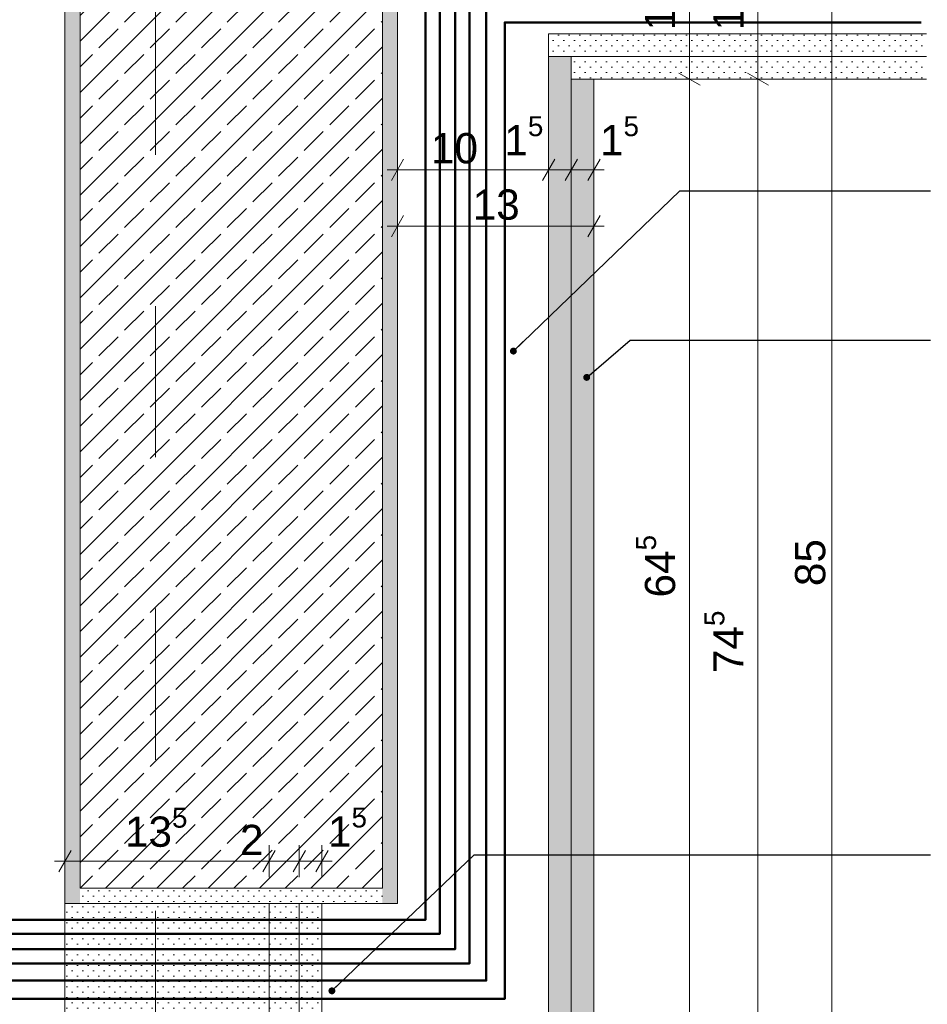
# Model space of a CAD drawing. Header units: metres. Extents: x -0.7 to 35.4, y 5.7 to 9.1.
# Tile 21 of 47: x 15.531 to 16.131, y 6.038 to 6.689. Entities that reach past the tile are written whole.
import ezdxf

# ---------------------------------------------------------------- set-up
doc = ezdxf.new("R2010")
doc.units = ezdxf.units.M
doc.header["$MEASUREMENT"] = 0
doc.linetypes.add('Strichlinie doppelt', pattern=[0.109361, 0.052917, -0.021167, 0.014111, -0.021167])
doc.linetypes.add('Strichlinie eng', pattern=[0.023, 0.015, -0.008])
for name, color, linetype in [('152 - Bemaßung_ Beschriftung.Ausbau', 7, 'Continuous'), ('451 - Universal.Achsen Raster', 7, 'Continuous'), ('608 - Struktur.Träger', 7, 'Continuous'), ('653 - Abdeckung.TB Verkofferung', 7, 'Continuous'), ('804 - HKLSE.Elektrik', 7, 'Continuous'), ('Neubau_653 - Abdeckung.TB Verkofferung', 7, 'Continuous')]:
    doc.layers.add(name, color=color, linetype=linetype)
doc.styles.add('ERSTELLTER_STIL_1', font='txt')
doc.dimstyles.new('ERSTELLTER_STIL__1', dxfattribs={"dimtxt": 0.02, "dimasz": 0.01064, "dimexe": 0.18, "dimexo": 0.0625, "dimgap": 0, "dimtad": 1, "dimtih": 1, "dimtoh": 1, "dimzin": 0, "dimdsep": 46, "dimtxsty": 'ERSTELLTER_STIL_1', "dimblk": 'ARROWHEAD_2', "dimblk1": 'ARROWHEAD_2', "dimblk2": 'ARROWHEAD_2', "dimcen": 0.09, "dimse1": 1, "dimse2": 1, "dimclrd": 7, "dimclre": 7, "dimclrt": 7, "dimazin": 0, "dimtfac": 1, "dimtdec": 4, "dimtmove": 0, "dimatfit": 3, "dimfxl": 1, "dimtolj": 1, "dimtzin": 0, "dimarcsym": 0})
doc.dimstyles.new('ERSTELLTER_STIL__2', dxfattribs={"dimtxt": 0.02, "dimasz": 0.01064, "dimexe": 0.18, "dimexo": 0.0625, "dimgap": 0, "dimtad": 1, "dimzin": 0, "dimdsep": 46, "dimtxsty": 'ERSTELLTER_STIL_1', "dimblk": 'ARROWHEAD_2', "dimblk1": 'ARROWHEAD_2', "dimblk2": 'ARROWHEAD_2', "dimcen": 0.09, "dimse1": 1, "dimse2": 1, "dimclrd": 7, "dimclre": 7, "dimclrt": 7, "dimazin": 0, "dimtfac": 1, "dimtdec": 4, "dimtmove": 0, "dimatfit": 3, "dimfxl": 1, "dimtolj": 1, "dimtzin": 0, "dimarcsym": 0})
doc.dimstyles.new('ERSTELLTER_STIL__3', dxfattribs={"dimtxt": 0.18, "dimasz": 0.00912, "dimexe": 0.18, "dimexo": 0.0625, "dimgap": 0, "dimtad": 0, "dimtih": 1, "dimtoh": 1, "dimdec": 4, "dimzin": 0, "dimdsep": 46, "dimcen": 0.09, "dimadec": 0, "dimazin": 0, "dimtfac": 1, "dimtdec": 4, "dimtmove": 0, "dimatfit": 3, "dimldrblk": 'ARROWHEAD_11', "dimfxl": 1, "dimtolj": 1, "dimtzin": 0, "dimarcsym": 0})
pattern_1 = [(45, (9.770885, 0.4), (-0.003535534, 0.003535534), [0, -0.005])]

# ---------------------------------------------------------------- blocks, each defined once
blk = doc.blocks.new('*D84', base_point=(9.77088, 0.4))
at = {"layer": '152 - Bemaßung_ Beschriftung.Ausbau', "color": 7, "linetype": 'Continuous', "lineweight": 5}
for p, q in [((15.56491, 6.13997), (15.55683, 6.12597)), ((15.56087, 6.12247), (15.56087, 6.14347)), ((15.69993, 6.13997), (15.69184, 6.12597)), ((15.69588, 6.12247), (15.69588, 6.14347)), ((15.55402, 6.13297), (15.56087, 6.13297)), ((15.56087, 6.13297), (15.69588, 6.13297))]:
    blk.add_line(p, q, dxfattribs=at)
at = {"layer": '152 - Bemaßung_ Beschriftung.Ausbau', "color": 7, "lineweight": 5, "char_height": 0.02, "attachment_point": 7, "style": 'ERSTELLTER_STIL_1'}
for s, insert in [('\\A1;{\\pql;\\fArial|b0|i0|c0|p38;13\\fArial|b0|i0|c0|p38;\\A1{\\H.66x;\\S5^  ;}}', (15.6006, 6.13662)), ('\\A1;{\\pql;\\fArial|b0|i0|c0|p38;2}', (15.67666, 6.13697))]:
    blk.add_mtext(s, dxfattribs=dict(at, insert=insert))
blk = doc.blocks.new('ARROWHEAD_2')
at = {"color": 0, "linetype": 'Continuous', "lineweight": 0}
for p, q in [((-0.378, -0.655), (0.378, 0.655)), ((0, 0), (-1, 0))]:
    blk.add_line(p, q, dxfattribs=at)
blk = doc.blocks.new('*D85', base_point=(9.77088, 0.4))
at = {"layer": '152 - Bemaßung_ Beschriftung.Ausbau', "color": 7, "linetype": 'Continuous', "lineweight": 5}
for p, q in [((15.69993, 6.13997), (15.69184, 6.12597)), ((15.69588, 6.12247), (15.69588, 6.14347)), ((15.71993, 6.13997), (15.71184, 6.12597)), ((15.71588, 6.12247), (15.71588, 6.14347)), ((15.69588, 6.13297), (15.71588, 6.13297))]:
    blk.add_line(p, q, dxfattribs=at)
blk = doc.blocks.new('*D86', base_point=(9.77088, 0.4))
at = {"layer": '152 - Bemaßung_ Beschriftung.Ausbau', "color": 7, "linetype": 'Continuous', "lineweight": 5}
for p, q in [((15.71993, 6.13997), (15.71184, 6.12597)), ((15.71588, 6.12247), (15.71588, 6.14347)), ((15.72684, 6.12597), (15.73493, 6.13997)), ((15.73088, 6.12247), (15.73088, 6.14347)), ((15.71588, 6.13297), (15.73088, 6.13297)), ((15.73088, 6.13297), (15.73773, 6.13297))]:
    blk.add_line(p, q, dxfattribs=at)
at = {"layer": '152 - Bemaßung_ Beschriftung.Ausbau', "color": 7, "lineweight": 5, "insert": (15.73493, 6.13675), "char_height": 0.02, "attachment_point": 7, "style": 'ERSTELLTER_STIL_1'}
blk.add_mtext('\\A1;{\\pql;\\fArial|b0|i0|c0|p38;1\\fArial|b0|i0|c0|p38;\\A1{\\H.66x;\\S5^  ;}}', dxfattribs=at)
blk = doc.blocks.new('*D91', base_point=(9.77088, 0.4))
at = {"layer": '152 - Bemaßung_ Beschriftung.Ausbau', "color": 7, "linetype": 'Continuous', "lineweight": 5}
for p, q in [((15.18087, 5.85869), (15.18087, 5.87969)), ((15.56087, 5.85869), (15.56087, 5.87969)), ((15.18491, 5.87619), (15.17683, 5.86219)), ((15.55683, 5.86219), (15.56491, 5.87619)), ((15.18087, 5.86919), (15.56087, 5.86919)), ((15.56087, 5.86919), (15.56771, 5.86919))]:
    blk.add_line(p, q, dxfattribs=at)
at = {"layer": '152 - Bemaßung_ Beschriftung.Ausbau', "color": 7, "lineweight": 5, "insert": (15.35569, 5.87319), "char_height": 0.02, "attachment_point": 7, "style": 'ERSTELLTER_STIL_1'}
blk.add_mtext('\\A1;{\\pql;\\fArial|b0|i0|c0|p38;38}', dxfattribs=at)
blk = doc.blocks.new('*D93', base_point=(9.77088, 0.4))
at = {"layer": '152 - Bemaßung_ Beschriftung.Ausbau', "color": 7, "linetype": 'Continuous', "lineweight": 5}
for p, q in [((14.96491, 5.82064), (14.95683, 5.80664)), ((14.96087, 5.80314), (14.96087, 5.82414)), ((15.53493, 5.82064), (15.52684, 5.80664)), ((15.53088, 5.80314), (15.53088, 5.82414)), ((14.96087, 5.81364), (15.53088, 5.81364))]:
    blk.add_line(p, q, dxfattribs=at)
at = {"layer": '152 - Bemaßung_ Beschriftung.Ausbau', "color": 7, "lineweight": 5, "insert": (15.2307, 5.81764), "char_height": 0.02, "attachment_point": 7, "style": 'ERSTELLTER_STIL_1'}
blk.add_mtext('\\A1;{\\pql;\\fArial|b0|i0|c0|p38;57}', dxfattribs=at)
blk = doc.blocks.new('*D114', base_point=(9.77088, 0.4))
at = {"layer": '152 - Bemaßung_ Beschriftung.Ausbau', "color": 7, "linetype": 'Continuous', "lineweight": 5}
for p, q in [((15.78491, 6.59709), (15.77683, 6.58309)), ((15.78087, 6.57959), (15.78087, 6.60059)), ((15.88491, 6.59709), (15.87683, 6.58309)), ((15.88087, 6.57959), (15.88087, 6.60059)), ((15.77402, 6.59009), (15.78087, 6.59009)), ((15.78087, 6.59009), (15.88087, 6.59009))]:
    blk.add_line(p, q, dxfattribs=at)
at = {"layer": '152 - Bemaßung_ Beschriftung.Ausbau', "color": 7, "lineweight": 5, "char_height": 0.02, "attachment_point": 7, "style": 'ERSTELLTER_STIL_1'}
for s, insert in [('\\A1;{\\pql;\\fArial|b0|i0|c0|p38;1\\fArial|b0|i0|c0|p38;\\A1{\\H.66x;\\S5^  ;}}', (15.85163, 6.59387)), ('\\A1;{\\pql;\\fArial|b0|i0|c0|p38;10}', (15.80309, 6.59409))]:
    blk.add_mtext(s, dxfattribs=dict(at, insert=insert))
blk = doc.blocks.new('*D115', base_point=(9.77088, 0.4))
at = {"layer": '152 - Bemaßung_ Beschriftung.Ausbau', "color": 7, "linetype": 'Continuous', "lineweight": 5}
for p, q in [((15.88491, 6.59709), (15.87683, 6.58309)), ((15.88087, 6.57959), (15.88087, 6.60059)), ((15.89991, 6.59709), (15.89183, 6.58309)), ((15.89587, 6.57959), (15.89587, 6.60059)), ((15.88087, 6.59009), (15.89587, 6.59009))]:
    blk.add_line(p, q, dxfattribs=at)
blk = doc.blocks.new('*D116', base_point=(9.77088, 0.4))
at = {"layer": '152 - Bemaßung_ Beschriftung.Ausbau', "color": 7, "linetype": 'Continuous', "lineweight": 5}
for p, q in [((15.89991, 6.59709), (15.89183, 6.58309)), ((15.89587, 6.57959), (15.89587, 6.60059)), ((15.90683, 6.58309), (15.91491, 6.59709)), ((15.91087, 6.57959), (15.91087, 6.60059)), ((15.89587, 6.59009), (15.91087, 6.59009)), ((15.91087, 6.59009), (15.91771, 6.59009))]:
    blk.add_line(p, q, dxfattribs=at)
at = {"layer": '152 - Bemaßung_ Beschriftung.Ausbau', "color": 7, "lineweight": 5, "insert": (15.91491, 6.59387), "char_height": 0.02, "attachment_point": 7, "style": 'ERSTELLTER_STIL_1'}
blk.add_mtext('\\A1;{\\pql;\\fArial|b0|i0|c0|p38;1\\fArial|b0|i0|c0|p38;\\A1{\\H.66x;\\S5^  ;}}', dxfattribs=at)
blk = doc.blocks.new('*D117', base_point=(9.77088, 0.4))
at = {"layer": '152 - Bemaßung_ Beschriftung.Ausbau', "color": 7, "linetype": 'Continuous', "lineweight": 5}
for p, q in [((15.78087, 6.54231), (15.78087, 6.56331)), ((15.91087, 6.54231), (15.91087, 6.56331)), ((15.78491, 6.55981), (15.77683, 6.54581)), ((15.90683, 6.54581), (15.91491, 6.55981)), ((15.77402, 6.55281), (15.78087, 6.55281)), ((15.78087, 6.55281), (15.91087, 6.55281)), ((15.91087, 6.55281), (15.91771, 6.55281))]:
    blk.add_line(p, q, dxfattribs=at)
at = {"layer": '152 - Bemaßung_ Beschriftung.Ausbau', "color": 7, "lineweight": 5, "insert": (15.83069, 6.55681), "char_height": 0.02, "attachment_point": 7, "style": 'ERSTELLTER_STIL_1'}
blk.add_mtext('\\A1;{\\pql;\\fArial|b0|i0|c0|p38;13}', dxfattribs=at)
blk = doc.blocks.new('*D119', base_point=(9.77088, 0.4))
at = {"layer": '152 - Bemaßung_ Beschriftung.Ausbau', "color": 7, "linetype": 'Continuous', "lineweight": 5}
for p, q in [((15.96711, 6.65404), (15.98111, 6.64596)), ((15.98461, 6.65), (15.96361, 6.65)), ((15.97411, 6.005), (15.97411, 6.65)), ((15.98461, 6.005), (15.96361, 6.005)), ((15.96711, 6.00904), (15.98111, 6.00096))]:
    blk.add_line(p, q, dxfattribs=at)
at = {"layer": '152 - Bemaßung_ Beschriftung.Ausbau', "color": 7, "lineweight": 5, "insert": (15.97044, 6.30731), "char_height": 0.02, "attachment_point": 7, "rotation": 90, "style": 'ERSTELLTER_STIL_1'}
blk.add_mtext('\\A1;{\\pql;\\fArial|b0|i0|c0|p38;64\\fArial|b0|i0|c0|p38;\\A1{\\H.66x;\\S5^  ;}}', dxfattribs=at)
blk = doc.blocks.new('*D120', base_point=(9.77088, 0.4))
at = {"layer": '152 - Bemaßung_ Beschriftung.Ausbau', "color": 7, "linetype": 'Continuous', "lineweight": 5}
for p, q in [((15.98111, 6.75096), (15.96711, 6.75904)), ((15.97411, 6.755), (15.97411, 6.76185)), ((15.98461, 6.755), (15.96361, 6.755)), ((15.97411, 6.65), (15.97411, 6.755)), ((15.96711, 6.65404), (15.98111, 6.64596)), ((15.98461, 6.65), (15.96361, 6.65))]:
    blk.add_line(p, q, dxfattribs=at)
at = {"layer": '152 - Bemaßung_ Beschriftung.Ausbau', "color": 7, "lineweight": 5, "insert": (15.97044, 6.68231), "char_height": 0.02, "attachment_point": 7, "rotation": 90, "style": 'ERSTELLTER_STIL_1'}
blk.add_mtext('\\A1;{\\pql;\\fArial|b0|i0|c0|p38;10\\fArial|b0|i0|c0|p38;\\A1{\\H.66x;\\S5^  ;}}', dxfattribs=at)
blk = doc.blocks.new('*D121', base_point=(9.77088, 0.4))
at = {"layer": '152 - Bemaßung_ Beschriftung.Ausbau', "color": 7, "linetype": 'Continuous', "lineweight": 5}
for p, q in [((16.01243, 6.65404), (16.02643, 6.64596)), ((16.02993, 6.65), (16.00893, 6.65)), ((16.01943, 5.905), (16.01943, 6.65)), ((16.01243, 5.90904), (16.02643, 5.90096)), ((16.02993, 5.905), (16.00893, 5.905)), ((16.01943, 5.89815), (16.01943, 5.905))]:
    blk.add_line(p, q, dxfattribs=at)
at = {"layer": '152 - Bemaßung_ Beschriftung.Ausbau', "color": 7, "lineweight": 5, "insert": (16.01565, 6.25731), "char_height": 0.02, "attachment_point": 7, "rotation": 90, "style": 'ERSTELLTER_STIL_1'}
blk.add_mtext('\\A1;{\\pql;\\fArial|b0|i0|c0|p38;74\\fArial|b0|i0|c0|p38;\\A1{\\H.66x;\\S5^  ;}}', dxfattribs=at)
blk = doc.blocks.new('*D122', base_point=(9.77088, 0.4))
at = {"layer": '152 - Bemaßung_ Beschriftung.Ausbau', "color": 7, "linetype": 'Continuous', "lineweight": 5}
for p, q in [((16.02643, 6.75096), (16.01243, 6.75904)), ((16.01943, 6.755), (16.01943, 6.76185)), ((16.02993, 6.755), (16.00893, 6.755)), ((16.01943, 6.65), (16.01943, 6.755)), ((16.01243, 6.65404), (16.02643, 6.64596)), ((16.02993, 6.65), (16.00893, 6.65))]:
    blk.add_line(p, q, dxfattribs=at)
at = {"layer": '152 - Bemaßung_ Beschriftung.Ausbau', "color": 7, "lineweight": 5, "insert": (16.01576, 6.68231), "char_height": 0.02, "attachment_point": 7, "rotation": 90, "style": 'ERSTELLTER_STIL_1'}
blk.add_mtext('\\A1;{\\pql;\\fArial|b0|i0|c0|p38;10\\fArial|b0|i0|c0|p38;\\A1{\\H.66x;\\S5^  ;}}', dxfattribs=at)
blk = doc.blocks.new('*D123', base_point=(9.77088, 0.4))
at = {"layer": '152 - Bemaßung_ Beschriftung.Ausbau', "color": 7, "linetype": 'Continuous', "lineweight": 5}
for p, q in [((16.07523, 6.75096), (16.06123, 6.75904)), ((16.06823, 6.755), (16.06823, 6.76185)), ((16.07873, 6.755), (16.05773, 6.755)), ((16.06823, 5.905), (16.06823, 6.755)), ((16.06123, 5.90904), (16.07523, 5.90096)), ((16.07873, 5.905), (16.05773, 5.905)), ((16.06823, 5.89815), (16.06823, 5.905))]:
    blk.add_line(p, q, dxfattribs=at)
at = {"layer": '152 - Bemaßung_ Beschriftung.Ausbau', "color": 7, "lineweight": 5, "insert": (16.06423, 6.31482), "char_height": 0.02, "attachment_point": 7, "rotation": 90, "style": 'ERSTELLTER_STIL_1'}
blk.add_mtext('\\A1;{\\pql;\\fArial|b0|i0|c0|p38;85}', dxfattribs=at)
blk = doc.blocks.new('ARROWHEAD_11')
at = {"color": 0, "linetype": 'Continuous', "lineweight": 0}
blk.add_line((0, 0), (-1, 0), dxfattribs=at)
at = {"color": 0, "linetype": 'Continuous', "lineweight": 0, "const_width": 0.25, "flags": 128}
blk.add_lwpolyline([(-0.125, 0, 1), (0.125, 0, 1)], format="xyb", close=True, dxfattribs=at)

msp = doc.modelspace()

# ---------------------------------------------------------------- hatches: boundary and pattern name
at = {"layer": '608 - Struktur.Träger', "linetype": 'Continuous', "lineweight": 5}
h = msp.add_hatch(dxfattribs=at)
h.set_pattern_fill('Beton__Stahlbeton_0006', style=0, pattern_type=2)
h.set_pattern_definition([(45, (9.770885, 0.4), (-0.01697056, 0.01697056), []), (45, (9.7624, 0.408485), (-0.01697056, 0.01697056), [0.018, -0.006])])
h.paths.add_polyline_path([(15.77087, 6.765), (15.57087, 6.765), (15.57087, 6.115), (15.69588, 6.115), (15.77087, 6.115)])
h = msp.add_hatch(dxfattribs=at)
h.set_pattern_fill('Gips_0006', style=0, pattern_type=2)
h.set_pattern_definition(pattern_1)
h.paths.add_polyline_path([(15.77087, 6.765), (15.77087, 6.115), (15.77087, 6.105), (15.78087, 6.105), (15.78087, 6.765)])
h = msp.add_hatch(dxfattribs=at)
h.set_pattern_fill('Gips_0006', style=0, pattern_type=2)
h.set_pattern_definition(pattern_1)
h.paths.add_polyline_path([(15.56087, 6.755), (15.57087, 6.755), (15.57087, 6.105), (15.56087, 6.105)])
h = msp.add_hatch(dxfattribs=at)
h.set_pattern_fill('Gips_0006', style=0, pattern_type=2)
h.set_pattern_definition(pattern_1)
h.paths.add_polyline_path([(15.57087, 6.115), (15.57087, 6.105), (15.77087, 6.105), (15.77087, 6.115)])
at = {"layer": '653 - Abdeckung.TB Verkofferung', "linetype": 'Continuous', "lineweight": 5}
h = msp.add_hatch(dxfattribs=at)
h.set_pattern_fill('Gips_0006', style=0, pattern_type=2)
h.set_pattern_definition(pattern_1)
h.paths.add_polyline_path([(15.89587, 6.665), (16.13087, 6.665), (16.13087, 6.65), (15.89587, 6.65)])
h = msp.add_hatch(dxfattribs=at)
h.set_pattern_fill('Gips_0006', style=0, pattern_type=2)
h.set_pattern_definition(pattern_1)
h.paths.add_polyline_path([(15.56087, 6.105), (15.73088, 6.105), (15.73088, 6.025), (15.56087, 6.025)])
at = {"layer": 'Neubau_653 - Abdeckung.TB Verkofferung', "linetype": 'Continuous', "lineweight": 5}
h = msp.add_hatch(dxfattribs=at)
h.set_pattern_fill('Gips_0006', style=0, pattern_type=2)
h.set_pattern_definition(pattern_1)
h.paths.add_polyline_path([(15.88087, 6.665), (16.13087, 6.665), (16.13087, 6.68), (15.88087, 6.68)])
h = msp.add_hatch(dxfattribs=at)
h.set_pattern_fill('Gips_0006', style=0, pattern_type=2)
h.set_pattern_definition(pattern_1)
h.paths.add_polyline_path([(15.88087, 5.905), (15.89587, 5.905), (15.89587, 6.665), (15.88087, 6.665)])
h = msp.add_hatch(dxfattribs=at)
h.set_pattern_fill('Gips_0006', style=0, pattern_type=2)
h.set_pattern_definition(pattern_1)
h.paths.add_polyline_path([(15.89587, 5.905), (15.91087, 5.905), (15.91087, 6.65), (15.89587, 6.65)])

# ---------------------------------------------------------------- linework, layer by layer
at = {"layer": '451 - Universal.Achsen Raster', "color": 160, "linetype": 'Strichlinie doppelt', "lineweight": 9, "true_color": 0x3232ff}
msp.add_line((15.62087, 6.9), (15.62087, 6), dxfattribs=at)
at = {"layer": '608 - Struktur.Träger', "color": 7, "linetype": 'Continuous', "lineweight": 13}
for p, q in [((15.57087, 6.115), (15.57087, 6.765)), ((15.77087, 6.765), (15.77087, 6.115)), ((15.77087, 6.115), (15.57087, 6.115))]:
    msp.add_line(p, q, dxfattribs=at)
at = {"layer": '608 - Struktur.Träger', "color": 7, "linetype": 'Continuous', "lineweight": 5}
for p, q in [((15.56087, 6.755), (15.56087, 6.105)), ((15.78087, 6.755), (15.78087, 6.655)), ((15.78087, 6.655), (15.78087, 6.63)), ((15.78087, 6.63), (15.78087, 6.105))]:
    msp.add_line(p, q, dxfattribs=at)
at = {"layer": '608 - Struktur.Träger', "color": 7, "linetype": 'Continuous', "lineweight": 5, "flags": 128}
msp.add_lwpolyline([(15.78087, 6.105), (15.77087, 6.105), (15.56087, 6.105)], dxfattribs=at)
at = {"layer": '653 - Abdeckung.TB Verkofferung', "color": 1, "linetype": 'Strichlinie eng', "lineweight": 18}
for p, q in [((15.69588, 6.025), (15.69588, 6.105)), ((15.71588, 6.025), (15.71588, 6.105)), ((15.73088, 6.025), (15.73088, 6.105))]:
    msp.add_line(p, q, dxfattribs=at)
at = {"layer": '653 - Abdeckung.TB Verkofferung', "color": 1, "linetype": 'Continuous', "lineweight": 9, "flags": 128}
msp.add_lwpolyline([(15.56087, 6.105), (15.73088, 6.105), (15.73088, 6.025), (15.56087, 6.025)], close=True, dxfattribs=at)
at = {"layer": '804 - HKLSE.Elektrik', "color": 92, "linetype": 'Continuous', "lineweight": 50, "true_color": 0x00be00, "flags": 128}
for points in [[(16.1274, 6.73988), (15.79952, 6.73988), (15.79952, 6.09418), (14.93733, 6.09418), (14.93733, 6.42204)], [(16.1274, 6.73052), (15.80887, 6.73052), (15.80887, 6.08483), (14.92798, 6.08483), (14.92798, 6.42204)], [(16.1274, 6.72041), (15.81899, 6.72041), (15.81899, 6.07471), (14.91786, 6.07471), (14.91786, 6.42204)], [(16.1274, 6.71092), (15.82847, 6.71092), (15.82847, 6.06523), (14.90838, 6.06523), (14.90838, 6.42204)], [(16.1274, 6.69972), (15.83967, 6.69972), (15.83967, 6.05403), (14.89718, 6.05403), (14.89718, 6.42204)], [(16.1274, 6.68758), (15.85181, 6.68758), (15.85181, 6.04189), (14.88504, 6.04189), (14.88504, 6.42204)]]:
    msp.add_lwpolyline(points, dxfattribs=at)
at = {"layer": 'Neubau_653 - Abdeckung.TB Verkofferung', "color": 1, "linetype": 'Continuous', "lineweight": 18}
for p, q in [((16.13087, 6.68), (15.88087, 6.68)), ((15.88087, 6.68), (15.88087, 6.655)), ((16.13087, 6.665), (15.88087, 6.665)), ((15.89587, 6.665), (15.89587, 5.905)), ((15.88087, 6.655), (15.88087, 5.905)), ((16.13087, 6.65), (15.89587, 6.65)), ((15.91087, 6.65), (15.91087, 5.905))]:
    msp.add_line(p, q, dxfattribs=at)

# ---------------------------------------------------------------- dimensions: what is measured, and where the dimension line sits
at = {"layer": '152 - Bemaßung_ Beschriftung.Ausbau', "color": 7, "linetype": 'Continuous', "lineweight": 5}
for base, p1, p2, picture, middle in [((15.97411258, 6.755), (15.91086727, 6.64999998), (15.98917136, 6.755), '*D120', (15.96011258, 6.72457324)), ((16.01942835, 6.755), (15.91086727, 6.64999998), (15.98917136, 6.755), '*D122', (16.00542835, 6.72457324)), ((16.06823, 6.755), (15.91087, 5.905), (15.98917, 6.755), '*D123', (16.05423, 6.33007)), ((15.97411258, 6.64999998), (15.88088498, 6.005), (15.91086727, 6.64999998), '*D119', (15.96011258, 6.34957324)), ((16.01942835, 6.64999998), (15.91086727, 5.905), (15.91086727, 6.64999998), '*D121', (16.00542835, 6.29957324))]:
    dim = msp.add_linear_dim(base=base, p1=p1, p2=p2, angle=90, dimstyle='ERSTELLTER_STIL__2', dxfattribs=at)
    dim.commit()
    dim.dimension.update_dxf_attribs({"geometry": picture, "text_midpoint": middle, "dimtype": 160, "text_rotation": 90})
for base, p1, p2, picture, middle in [((15.88087, 6.59009), (15.78087, 6.56491), (15.88087, 6.56395), '*D114', (15.81834, 6.60409)), ((15.910867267, 6.5900895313), (15.895867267, 6.5620088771), (15.910867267, 6.5624930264), '*D116', (15.9495485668, 6.6040895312)), ((15.895867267, 6.5900895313), (15.880867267, 6.563945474), (15.895867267, 6.5620088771), '*D115', (15.8862624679, 6.6040895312)), ((15.91087, 6.55281), (15.78087, 6.52763), (15.91087, 6.52521), '*D117', (15.84594, 6.56681)), ((15.69588, 6.13297), (15.56087, 6.025), (15.69588, 6.025), '*D84', (15.64286, 6.14697)), ((15.7308849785, 6.1329671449), (15.7158849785, 6.104999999), (15.7308849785, 6.024999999), '*D86', (15.7695662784, 6.1469671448)), ((15.71588, 6.13297), (15.69588, 6.025), (15.71588, 6.105), '*D85', (15.68429, 6.14697)), ((15.53088, 5.81364), (14.96087, 6.105), (15.53088, 5.70738), '*D93', (15.24595, 5.82764)), ((15.56087, 5.86919), (15.18087, 6.105), (15.56087, 6.105), '*D91', (15.37094, 5.88319))]:
    dim = msp.add_linear_dim(base=base, p1=p1, p2=p2, dimstyle='ERSTELLTER_STIL__1', dxfattribs=at)
    dim.commit()
    dim.dimension.update_dxf_attribs({"geometry": picture, "text_midpoint": middle, "dimtype": 160})

# ---------------------------------------------------------------- leaders
at = {"layer": '152 - Bemaßung_ Beschriftung.Ausbau', "color": 7, "linetype": 'Continuous', "lineweight": 9, "annotation_type": 0, "has_hookline": 1, "hookline_direction": 0}
for points, text_width in [([(15.85758, 6.47022), (15.96762, 6.57615), (16.13359, 6.57615)], 0.2724), ([(15.9061, 6.45283), (15.93482, 6.47743), (16.13359, 6.47743)], 0.34578), ([(15.73749, 6.04719), (15.83165, 6.13724), (16.13359, 6.13724)], 0.47925)]:
    msp.add_leader(points, dimstyle='ERSTELLTER_STIL__3', dxfattribs=dict(at, text_width=text_width))

doc.saveas('drawing.dxf')
